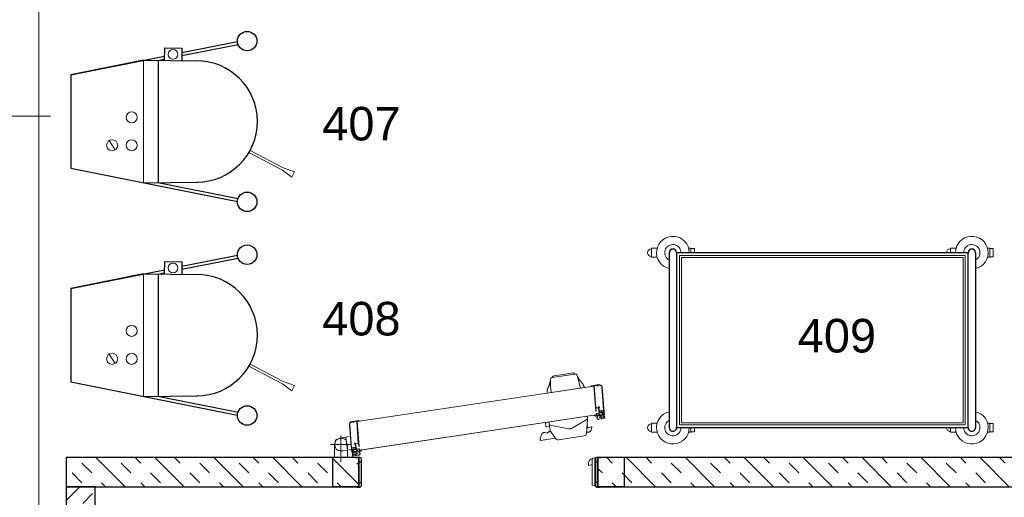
# Model space of a CAD drawing. Header units: millimetres. Extents: x 251300 to 553564, y 2563 to 144710.
# Tile 39 of 57: x 262389 to 265765, y 56122 to 57760. Entities that reach past the tile are written whole.
import ezdxf
from ezdxf.enums import TextEntityAlignment as Align

# ---------------------------------------------------------------- set-up
doc = ezdxf.new("R2010")
doc.units = ezdxf.units.MM
doc.set_wipeout_variables(frame=1)
doc.linetypes.add('DASHDOT', pattern=[1, 0.5, -0.25, 0, -0.25])
doc.layers.add('0 @ 50', color=7, linetype='Continuous')
doc.layers.add('3D FJ RVS', color=22, linetype='Continuous')
for name, color, linetype, lineweight in [('AFZUIGING', 98, 'DASHDOT', 25), ('APPARAAT1', 2, 'Continuous', 25), ('APPARAAT2', 1, 'Continuous', 20), ('APPARAAT5', 7, 'Continuous', 5), ('POSITIENUMMER', 141, 'Continuous', 20), ('X-L22_C_binnenwand', 7, 'Continuous', 13), ('X-L32_C_binnenwandopeningen', 3, 'Continuous', 5)]:
    doc.layers.add(name, color=color, linetype=linetype, lineweight=lineweight)
doc.styles.add('PS', font='arial.ttf')
doc.styles.get("Standard").update_dxf_attribs({"font": 'arial.ttf'})
doc.dimstyles.get("Standard").update_dxf_attribs({"dimtxt": 0.18, "dimasz": 0.18, "dimexe": 0.18, "dimexo": 0.0625, "dimgap": 0.09, "dimtad": 0, "dimtih": 1, "dimtoh": 1, "dimdec": 4, "dimzin": 0, "dimdsep": 46, "dimtxsty": 'Standard', "dimcen": 0.09, "dimadec": 0, "dimazin": 0, "dimtfac": 1, "dimtdec": 4, "dimtofl": 0, "dimtmove": 0, "dimatfit": 3, "dimfxl": 1, "dimtolj": 1, "dimtzin": 0, "dimarcsym": 0})
pattern_1 = [(45, (744.09, 0), (-101.028, 101.028), []), (45, (710.41, 33.68), (-101.028, 101.028), [47.625, -47.625]), (45, (676.73, 67.35), (-101.028, 101.028), [47.625, -47.625])]

# ---------------------------------------------------------------- blocks, each defined once
blk = doc.blocks.new('POSITIENUMMER')
at = {"layer": 'POSITIENUMMER', "style": 'PS', "flags": 1}
for tag, p in [('MERK-TYPE', (-1.224, -6.807)), ('AFMETINGEN', (-1.224, -10.863)), ('OMSCHRIJVING', (-1.224, -14.793)), ('OPMERKINGEN', (-1.224, -18.976))]:
    blk.add_attdef(tag, p, '', height=2.8, dxfattribs=at)
blk.add_wipeout([(-5.032, 0.001), (-5.029, 0.106), (-5.02, 0.202), (-4.998, 0.342), (-4.966, 0.478), (-4.926, 0.603), (-4.862, 0.761), (-4.781, 0.92), (-4.688, 1.072), (-4.6, 1.196), (-4.539, 1.273), (-4.479, 1.345), (-4.425, 1.405), (-4.348, 1.485), (-4.258, 1.573), (-4.181, 1.642), (-4.07, 1.735), (-3.911, 1.856), (-3.775, 1.951), (-3.623, 2.048), (-3.493, 2.124), (-3.307, 2.224), (-3.177, 2.288), (-3.016, 2.361), (-2.86, 2.427), (-2.718, 2.483), (-2.533, 2.549), (-2.359, 2.606), (-2.167, 2.663), (-2.003, 2.706), (-1.728, 2.771), (-1.525, 2.811), (-1.37, 2.839), (-1.127, 2.875), (-0.935, 2.899), (-0.726, 2.919), (-0.515, 2.935), (-0.278, 2.946), (-0.094, 2.95), (0.17, 2.948), (0.348, 2.943), (0.58, 2.93), (0.784, 2.914), (0.995, 2.892), (1.147, 2.872), (1.319, 2.847), (1.469, 2.822), (1.678, 2.781), (1.88, 2.737), (2.014, 2.704), (2.158, 2.665), (2.373, 2.602), (2.543, 2.546), (2.655, 2.506), (2.783, 2.458), (2.908, 2.408), (3.055, 2.345), (3.209, 2.273), (3.324, 2.215), (3.461, 2.142), (3.609, 2.056), (3.735, 1.978), (3.848, 1.901), (4.004, 1.787), (4.114, 1.699), (4.209, 1.618), (4.334, 1.499), (4.434, 1.395), (4.53, 1.285), (4.622, 1.167), (4.694, 1.064), (4.769, 0.942), (4.828, 0.833), (4.891, 0.695), (4.929, 0.596), (4.967, 0.475), (4.991, 0.378), (5.018, 0.229), (5.028, 0.129), (5.031, 0.073), (5.032, 0.041), (5.031, -0.071), (5.024, -0.178), (5.024, -0.171), (5.007, -0.3), (4.965, -0.483), (4.92, -0.622), (4.875, -0.732), (4.794, -0.898), (4.743, -0.987), (4.686, -1.076), (4.619, -1.171), (4.524, -1.293), (4.443, -1.385), (4.375, -1.458), (4.277, -1.555), (4.196, -1.629), (4.046, -1.754), (3.947, -1.83), (3.834, -1.911), (3.652, -2.03), (3.518, -2.11), (3.367, -2.192), (3.229, -2.263), (3.117, -2.316), (2.93, -2.399), (2.808, -2.448), (2.671, -2.5), (2.505, -2.559), (2.263, -2.635), (2.12, -2.676), (1.901, -2.732), (1.705, -2.776), (1.55, -2.807), (1.407, -2.832), (1.278, -2.853), (1.108, -2.878), (0.845, -2.908), (0.675, -2.923), (0.464, -2.938), (0.289, -2.945), (0.095, -2.95), (-0.118, -2.949), (-0.33, -2.944), (-0.563, -2.932), (-0.834, -2.909), (-1.089, -2.88), (-1.302, -2.85), (-1.581, -2.801), (-1.83, -2.748), (-2.053, -2.694), (-2.13, -2.673), (-2.148, -2.668), (-2.406, -2.591), (-2.613, -2.521), (-2.793, -2.454), (-2.945, -2.392), (-3.084, -2.331), (-3.252, -2.251), (-3.371, -2.19), (-3.499, -2.12), (-3.641, -2.037), (-3.76, -1.961), (-3.889, -1.872), (-3.969, -1.814), (-4.082, -1.725), (-4.146, -1.672), (-4.323, -1.51), (-4.477, -1.347), (-4.552, -1.257), (-4.638, -1.145), (-4.732, -1.004), (-4.794, -0.897), (-4.858, -0.77), (-4.909, -0.648), (-4.944, -0.55), (-4.975, -0.444), (-5.01, -0.277), (-5.021, -0.193), (-5.031, -0.068)]).dxf.layer = 'POSITIENUMMER'
at = {"layer": 'POSITIENUMMER'}
blk.add_attdef('POS', text='', height=2.304, dxfattribs=at).set_placement((0, 0), align=Align.MIDDLE)
blk = doc.blocks.new('DVDVB_32_-S-_Raam')
at = {"linetype": 'Continuous', "lineweight": 13}
blk.add_wipeout([(0, 0.5), (1, 0.5), (1, -0.5), (0, -0.5)], dxfattribs=at)
at = {"color": 1, "linetype": 'ByBlock', "lineweight": -2}
for p, q in [((0, -0.5), (0, 0.5)), ((1, -0.5), (1, 0.5)), ((0, 0), (1, 0))]:
    blk.add_line(p, q, dxfattribs=at)
blk = doc.blocks.new('*D25')
at = {"layer": 'APPARAAT5', "color": 0, "lineweight": -2, "ltscale": 3, "transparency": 16777216}
for p, q in [((-90, 5.9), (-90, 2.92)), ((-10, 5.9), (-10, 2.92)), ((-89.99, 2.93), (-50.03, 2.93)), ((-10.01, 2.93), (-49.97, 2.93))]:
    blk.add_line(p, q, dxfattribs=at)
at = {"layer": 'APPARAAT5', "color": 0, "ltscale": 3, "transparency": 16777216}
for points in [[(-89.99, 2.93), (-89.99, 2.93), (-90, 2.93)], [(-10.01, 2.93), (-10.01, 2.93), (-10, 2.93)]]:
    blk.add_solid(points, dxfattribs=at)
at = {"layer": 'Defpoints', "color": 0, "ltscale": 3, "transparency": 16777216}
for p in [(-90, 5.9), (-10, 5.9), (-10, 2.93)]:
    blk.add_point(p, dxfattribs=at)
at = {"layer": 'APPARAAT5', "color": 0, "ltscale": 3, "transparency": 16777216, "insert": (-50, 2.93), "char_height": 0.009, "attachment_point": 5}
blk.add_mtext('\\A1;80.0000', dxfattribs=at)
blk = doc.blocks.new('*U63')
at = {"layer": 'APPARAAT5'}
h = blk.add_hatch(dxfattribs=at)
h.set_pattern_fill('INSUL', color=256, scale=15, angle=45)
h.set_pattern_definition(pattern_1)
h.paths.add_polyline_path([(2400, 0), (0, 0), (0, 100), (2400, 100)])
at = {"layer": 'APPARAAT1'}
blk.add_lwpolyline([(2400, 0), (0, 0), (0, 100), (2400, 100)], close=True, dxfattribs=at)
blk = doc.blocks.new('*U64')
at = {"layer": 'APPARAAT5'}
h = blk.add_hatch(dxfattribs=at)
h.set_pattern_fill('INSUL', color=256, scale=15, angle=45)
h.set_pattern_definition(pattern_1)
h.paths.add_polyline_path([(1003.4, 0), (0, 0), (0, 100), (1003.4, 100)])
at = {"layer": 'APPARAAT1'}
blk.add_lwpolyline([(1003.4, 0), (0, 0), (0, 100), (1003.4, 100)], close=True, dxfattribs=at)
blk = doc.blocks.new('*U207')
at = {"layer": 'APPARAAT5'}
h = blk.add_hatch(dxfattribs=at)
h.set_pattern_fill('INSUL', color=256, scale=15, angle=45)
h.set_pattern_definition(pattern_1)
h.paths.add_polyline_path([(2896.8, 0), (0, 0), (0, 100), (2896.8, 100)])
at = {"layer": 'APPARAAT1'}
blk.add_lwpolyline([(2896.8, 0), (0, 0), (0, 100), (2896.8, 100)], close=True, dxfattribs=at)
blk = doc.blocks.new('SW10x6-3')
at = {"layer": 'APPARAAT1'}
for p, q in [((0, 1037.5), (600, 1037.5)), ((0, 12.5), (600, 12.5)), ((0, -12.5), (600, -12.5))]:
    blk.add_line(p, q, dxfattribs=at)
blk.add_lwpolyline([(0, 12.5), (600, 12.5), (600, 1012.5), (0, 1012.5)], close=True, dxfattribs=at)
for centre, start, end in [((0, 1025), 90, 270), ((600, 1025), 270, 90), ((0, 0), 90, 270), ((600, 0), 270, 90), ((600, 0), 270, 90)]:
    blk.add_arc(centre, 12.5, start, end, dxfattribs=at)
at = {"layer": 'APPARAAT2'}
for p, q in [((13.9, 1098.6), (-13.9, 1098.6)), ((586.1, 1098.6), (613.9, 1098.6)), ((0, 73.6), (-13.9, 73.6)), ((600, 73.6), (613.9, 73.6))]:
    blk.add_line(p, q, dxfattribs=at)
for points in [[(-15, 1079), (-15, 1086.8), (15, 1086.8), (15, 1079)], [(-13.9, 1086.8), (-13.9, 1098.6)], [(13.9, 1086.8), (13.9, 1098.6)], [(615, 1079), (615, 1086.8), (585, 1086.8), (585, 1079)], [(586.1, 1086.8), (586.1, 1098.6)], [(613.9, 1086.8), (613.9, 1098.6)], [(0, 951.5), (-15, 951.5), (-15, 971)], [(600, 951.5), (615, 951.5), (615, 971)], [(-13.9, 61.8), (-13.9, 73.6)], [(613.9, 61.8), (613.9, 73.6)], [(-15, 54), (-15, 61.8), (0, 61.8)], [(615, 54), (615, 61.8), (600, 61.8)], [(15, -54), (15, -73.5), (-15, -73.5), (-15, -54)], [(585, -54), (585, -73.5), (615, -73.5), (615, -54)]]:
    blk.add_lwpolyline(points, dxfattribs=at)
for centre, radius, start, end in [((0, 1025), 56, 12.8979, 270), ((600, 1025), 56, 270, 167.1021), ((0, 1025), 28, 26.5148, 270), ((600, 1025), 28, 270, 153.4852), ((0, 951.5), 13.4, 180, 270), ((600, 951.5), 13.4, 270, 0), ((0, 0), 56, 90, 347.1021), ((600, 0), 56, 192.8979, 90), ((0, 0), 28, 90, 333.4852), ((0, 0), 12.5, 90, 270), ((600, 0), 28, 206.5148, 90), ((0, -73.5), 13.4, 180, 0), ((600, -73.5), 13.4, 180, 0)]:
    blk.add_arc(centre, radius, start, end, dxfattribs=at)
at = {"layer": 'APPARAAT5'}
for points in [[(10, 22.5), (590, 22.5), (590, 1002.5), (10, 1002.5)], [(17, 29.5), (583, 29.5), (583, 995.5), (17, 995.5)]]:
    blk.add_lwpolyline(points, close=True, dxfattribs=at)
blk = doc.blocks.new('menger')
at = {"layer": 'APPARAAT1'}
for p, q in [((0, 0), (-114, -571.5)), ((320, 0), (0, 0)), ((370, -250), (320, 0)), ((320, 0), (384, -320.9)), ((-50, -250), (-48, -434.3)), ((370, -250), (368, -434.3)), ((-49.5, -298.4), (-104.2, -573.5)), ((370, -300), (-50, -300)), ((369.5, -298.4), (373.9, -320.8)), ((412.3, -321), (369.2, -320.8)), ((412.3, -321), (411.7, -381)), ((411.7, -381), (368.7, -380.8)), ((385.9, -380.9), (424.2, -573.5)), ((396, -380.9), (434, -571.5))]:
    blk.add_line(p, q, dxfattribs=at)
for centre in [(-115.6, -604.8), (435.6, -604.8)]:
    blk.add_circle(centre, 33.4, dxfattribs=at)
blk.add_arc((160, -432), 208, 180, 0, dxfattribs=at)
at = {"layer": 'APPARAAT2'}
for p, q in [((94.3, -131.3), (62.5, -152.1)), ((370, -250), (-50, -250)), ((53.7, -610.8), (-7.2, -726.3)), ((60.7, -614.8), (0.7, -728.4)), ((-7.2, -726.3), (-31, -757.5)), ((0.7, -728.4), (-12.6, -767.3)), ((-31, -757.5), (-12.6, -767.3))]:
    blk.add_line(p, q, dxfattribs=at)
for centre, radius in [((78.6, -141.9), 19), ((78.6, -208.9), 19), ((174.5, -208.9), 19), ((390.2, -350.5), 16.9)]:
    blk.add_circle(centre, radius, dxfattribs=at)
blk = doc.blocks.new('*U24')
at = {"layer": 'APPARAAT1'}
for p, q in [((-100, 10), (-90.95, 10)), ((-100, 10), (-100, 0)), ((-9.05, 10), (0, 10)), ((0, 10), (0, 0)), ((-100, 0), (-90.95, 0)), ((-9.05, 0), (0, 0))]:
    blk.add_line(p, q, dxfattribs=at)
at = {"layer": 'APPARAAT5', "ltscale": 3}
for p, q in [((-79.22077, 38.0429), (-83.24206, 38.65232)), ((-79.14585, 38.53725), (-82.4086, 39.03172)), ((-79.22077, 38.0429), (-75.19948, 37.43347)), ((-79.14585, 38.53725), (-75.88311, 38.04278)), ((-92.45115, 34.18173), (-93.15832, 25.57947)), ((-92.90213, 26.26887), (-92.30284, 34.15926)), ((-91.33507, 34.8723), (-90.93959, 34.81236)), ((-91.3126, 35.0206), (-88.89577, 34.65433)), ((-90.93959, 34.81236), (-90.97705, 34.56518)), ((-90.97705, 34.56518), (-90.82874, 34.54271)), ((-90.82874, 34.54271), (-90.79128, 34.78989)), ((-90.79128, 34.78989), (-89.7037, 34.62506)), ((-90.27006, 25.95089), (-89.5554, 34.60259)), ((-90.25355, 27.06095), (-89.7037, 34.62506)), ((-89.57113, 34.49878), (-8.47193, 22.38091)), ((-8.46368, 22.43529), (-89.56289, 34.55316)), ((-89.5554, 34.60259), (-88.80398, 34.48871)), ((-88.80398, 34.48871), (-88.81147, 34.43927)), ((-88.81147, 34.43927), (-88.57424, 34.40332)), ((-86.34649, 34.06571), (-73.59345, 32.13298)), ((-91.45198, 27.49543), (-91.5194, 27.05051)), ((-91.5194, 27.05051), (-91.3711, 27.02803)), ((-91.3711, 27.02803), (-91.51794, 26.05909)), ((-91.47752, 25.32475), (-91.20781, 27.10443)), ((-91.45198, 27.49543), (-91.30367, 27.47295)), ((-91.34113, 27.22577), (-91.30367, 27.47295)), ((-91.34113, 27.22577), (-90.25355, 27.06095)), ((-91.20781, 27.10443), (-90.26853, 26.96208)), ((-93.41372, 23.4938), (-93.34629, 23.93872)), ((-93.35679, 23.53574), (-93.30435, 23.88179)), ((-93.34629, 23.93872), (-92.6596, 23.83465)), ((-92.93857, 24.59175), (-93.30533, 24.16099)), ((-93.30435, 23.88179), (-92.15745, 23.70797)), ((-93.2683, 24.78701), (-93.14843, 25.57798)), ((-93.2683, 24.78701), (-93.10022, 24.76154)), ((-93.25835, 24.05182), (-92.74077, 23.97338)), ((-92.85974, 24.58958), (-93.22741, 24.15597)), ((-92.70474, 24.01849), (-93.20053, 24.09362)), ((-93.18448, 24.67276), (-92.9587, 24.63854)), ((-93.16949, 24.77163), (-90.15393, 24.31462)), ((-93.15832, 25.57947), (-92.58487, 25.49257)), ((-93.14843, 25.57798), (-92.51071, 25.48134)), ((-93.09751, 24.91284), (-93.0151, 25.45663)), ((-93.09751, 24.91284), (-92.94921, 24.89037)), ((-93.02101, 24.93323), (-92.78431, 25.17701)), ((-93.0151, 25.45663), (-91.43317, 25.21689)), ((-93.00966, 24.89952), (-92.94922, 24.89036)), ((-92.98754, 25.70531), (-92.92011, 26.15022)), ((-92.98754, 25.70531), (-92.5624, 25.64087)), ((-92.97175, 24.74166), (-92.94922, 24.89036)), ((-92.9522, 24.87059), (-92.94921, 24.89037)), ((-92.92011, 26.15022), (-91.53592, 25.94045)), ((-92.90213, 26.26887), (-91.51794, 26.05909)), ((-92.87288, 24.72668), (-92.82892, 25.01672)), ((-92.8018, 25.07139), (-92.72378, 25.15175)), ((-92.80145, 24.61471), (-92.18894, 24.52188)), ((-92.77496, 25.6731), (-92.75698, 25.79174)), ((-92.77496, 25.6731), (-92.48823, 25.62964)), ((-92.75698, 25.79174), (-91.76827, 25.6419)), ((-92.6596, 23.83465), (-92.7017, 23.94217)), ((-92.64089, 25.04701), (-92.6916, 25.14687)), ((-92.67514, 24.69671), (-92.63118, 24.98675)), ((-92.60252, 23.826), (-92.66567, 23.98728)), ((-92.47246, 24.85009), (-92.6263, 25.15307)), ((-92.60252, 23.826), (-92.30591, 23.78105)), ((-92.57627, 24.68172), (-92.55373, 24.83043)), ((-92.55672, 24.81066), (-92.55372, 24.83043)), ((-92.55373, 24.83043), (-92.49329, 24.82127)), ((-92.55372, 24.83043), (-91.51558, 24.6731)), ((-92.51071, 25.48134), (-92.48823, 25.62964)), ((-92.50517, 25.55129), (-92.50368, 25.56118)), ((-92.44767, 24.66265), (-90.22391, 24.32564)), ((-92.30591, 23.78105), (-92.19781, 23.91638)), ((-92.24882, 23.77239), (-92.17676, 23.86261)), ((-92.24882, 23.77239), (-92.10052, 23.74992)), ((-92.20989, 23.36193), (-92.15745, 23.70797)), ((-92.16045, 23.35448), (-92.10052, 23.74992)), ((-92.15729, 24.50356), (-91.57423, 23.91725)), ((-92.15125, 23.93461), (-91.61154, 23.85281)), ((-92.1302, 23.88084), (-91.5687, 23.79575)), ((-92.12511, 25.4229), (-92.10263, 25.5712)), ((-92.12511, 25.4229), (-90.50857, 25.17791)), ((-92.10819, 25.50124), (-92.10969, 25.49135)), ((-92.10263, 25.5712), (-91.78625, 25.52326)), ((-92.08106, 24.48801), (-91.50342, 23.90852)), ((-92.07173, 24.50412), (-91.04555, 24.3486)), ((-92.05097, 25.41165), (-91.47752, 25.32475)), ((-92.02849, 25.55996), (-91.60335, 25.49553)), ((-91.78625, 25.52326), (-91.76827, 25.6419)), ((-91.53592, 25.94045), (-91.60335, 25.49553)), ((-91.51558, 24.6731), (-91.43317, 25.21689)), ((-91.36727, 24.65062), (-91.28486, 25.19442)), ((-91.36727, 24.65062), (-91.16953, 24.62066)), ((-91.36727, 24.65062), (-90.5763, 24.53075)), ((-91.28486, 25.19442), (-90.49389, 25.07454)), ((-90.92446, 24.33025), (-90.16891, 24.21575)), ((-90.66799, 24.39294), (-90.22391, 24.32564)), ((-90.5763, 24.53075), (-90.49389, 25.07454)), ((-90.47743, 24.51577), (-90.39952, 25.0299)), ((-90.47743, 24.51577), (-90.00289, 24.44385)), ((-90.45496, 24.66408), (-9.37556, 12.54921)), ((-10.4542, 12.71268), (-90.45496, 24.66408)), ((-9.36783, 12.60022), (-90.44723, 24.71508)), ((-90.26853, 26.96208), (-90.41837, 25.97337)), ((-90.41837, 25.97337), (-90.27006, 25.95089)), ((-89.83211, 24.56968), (-90.00289, 24.44385)), ((-89.83211, 24.56968), (-89.79603, 24.56422)), ((-87.33077, 24.1906), (-87.45441, 23.37478)), ((-87.33077, 24.1906), (-72.99447, 22.01793)), ((-93.41372, 23.4938), (-92.16795, 23.305)), ((-93.35679, 23.53574), (-92.20989, 23.36193)), ((-92.16795, 23.305), (-91.34451, 23.14297)), ((-92.16045, 23.35448), (-91.33486, 23.19203)), ((-88.95063, 20.43544), (-88.68257, 19.36964)), ((-87.8581, 20.22998), (-88.82173, 20.5546)), ((-87.31739, 21.20856), (-87.60472, 20.35566)), ((-87.48061, 23.20189), (-87.47063, 23.19621)), ((-87.46634, 23.02761), (-87.08397, 18.35775)), ((-87.18219, 23.03199), (-81.91886, 20.03529)), ((-74.67257, 21.13906), (-80.87589, 19.86929)), ((-74.18092, 22.19774), (-74.59597, 19.45902)), ((-74.40568, 20.71467), (-73.41697, 20.56483)), ((-72.99447, 22.01793), (-73.18926, 20.73261)), ((-8.4562, 22.48472), (-9.20762, 22.5986)), ((-9.17087, 13.83303), (-8.4562, 22.48472)), ((-6.65404, 22.36332), (-9.07087, 22.72959)), ((-8.85774, 14.89813), (-8.30789, 22.46225)), ((-7.22031, 22.29742), (-8.30789, 22.46225)), ((-7.25777, 22.05024), (-7.22031, 22.29742)), ((-7.10946, 22.02777), (-7.25777, 22.05024)), ((-7.072, 22.27495), (-7.10946, 22.02777)), ((-6.67652, 22.21501), (-7.072, 22.27495)), ((-6.56277, 13.35686), (-5.96348, 21.24724)), ((-5.81517, 21.22477), (-6.52235, 12.62251)), ((-6.50049, 12.76676), (-5.79631, 21.36947)), ((-88.22719, 18.87701), (-88.11552, 18.83939)), ((-86.23714, 17.45064), (-77.45462, 16.11965)), ((-76.4809, 16.5416), (-74.7608, 19.0421)), ((-74.69438, 19.13866), (-73.71203, 18.4629)), ((-71.80239, 18.06431), (-71.2318, 16.67794)), ((-5.82621, 17.21596), (-3.94766, 16.93126)), ((-5.21152, 12.57142), (-4.53724, 17.02061)), ((-2.8964, 8.56934), (-2.89639, 17.56934)), ((-76.39464, 16.667), (-71.49063, 15.92379)), ((-71.20621, 16.46576), (-71.26292, 16.09157)), ((-9.02256, 13.81055), (-9.17087, 13.83303)), ((-8.87272, 14.79926), (-9.02256, 13.81055)), ((-7.93345, 14.65691), (-8.87272, 14.79926)), ((-7.77016, 14.73331), (-8.85774, 14.89813)), ((-8.20316, 12.87724), (-7.93345, 14.65691)), ((-7.80012, 14.53557), (-7.94697, 13.56663)), ((-6.56277, 13.35686), (-7.94697, 13.56663)), ((-7.65182, 14.51309), (-7.80012, 14.53557)), ((-7.77016, 14.73331), (-7.7327, 14.98049)), ((-7.58439, 14.95801), (-7.7327, 14.98049)), ((-7.58439, 14.95801), (-7.65182, 14.51309)), ((0.65361, 14.49999), (-6.44639, 14.49999)), ((-91.52766, 10.20009), (-90.6, 10.20009)), ((-9.99841, 12.6436), (-10.03448, 12.64907)), ((-9.99841, 12.6436), (-9.87257, 12.47282)), ((-9.39803, 12.40091), (-9.87257, 12.47282)), ((-9.02605, 12.09126), (-9.7816, 12.20577)), ((-6.75105, 11.84763), (-9.76661, 12.30464)), ((-7.47275, 11.95741), (-9.69651, 12.29443)), ((-9.25243, 12.22713), (-9.69651, 12.29443)), ((-8.47233, 10.2), (-9.4, 10.2)), ((-9.39803, 12.40091), (-9.32012, 12.91503)), ((-9.29916, 12.38592), (-9.21675, 12.92971)), ((-8.50819, 12.26605), (-9.29916, 12.38592)), ((-8.42578, 12.80984), (-9.21675, 12.92971)), ((-7.55556, 12.7791), (-9.17211, 13.02409)), ((-8.14218, 10.74361), (-8.97664, 10.83284)), ((-8.13468, 10.79309), (-8.97132, 10.88255)), ((-7.87878, 11.91739), (-8.90495, 12.07291)), ((-8.50819, 12.26605), (-8.70594, 12.29602)), ((-7.87464, 11.89924), (-8.59804, 11.51693)), ((-8.00761, 11.30478), (-8.56911, 11.38988)), ((-7.79722, 11.89151), (-8.52782, 11.50429)), ((-7.97157, 11.34989), (-8.51128, 11.43169)), ((-8.50819, 12.26605), (-8.42578, 12.80984)), ((-8.35989, 12.24357), (-8.27748, 12.78736)), ((-7.32174, 12.08624), (-8.35989, 12.24357)), ((-6.69554, 12.54762), (-8.27748, 12.78736)), ((-7.62971, 12.79033), (-8.20316, 12.87724)), ((-6.8964, 10.55481), (-8.14218, 10.74361)), ((-8.13468, 10.79309), (-8.07475, 11.18853)), ((-8.08525, 10.78555), (-8.0328, 11.1316)), ((-6.93834, 10.61174), (-8.08525, 10.78555)), ((-7.92644, 11.16605), (-8.07475, 11.18853)), ((-6.8859, 10.95779), (-8.0328, 11.1316)), ((-7.96495, 13.44799), (-8.03238, 13.00307)), ((-7.60723, 12.93864), (-8.03238, 13.00307)), ((-7.92644, 11.16605), (-7.96854, 11.27358)), ((-6.58075, 13.23821), (-7.96495, 13.44799)), ((-7.86936, 11.1574), (-7.93251, 11.31869)), ((-7.57275, 11.11245), (-7.86936, 11.1574)), ((-7.84948, 12.97536), (-7.83149, 13.094)), ((-7.53309, 12.92741), (-7.84948, 12.97536)), ((-6.84278, 12.94416), (-7.83149, 13.094)), ((-7.14906, 11.80681), (-7.76156, 11.89963)), ((-7.57275, 11.11245), (-7.46464, 11.24778)), ((-7.55556, 12.7791), (-7.53309, 12.92741)), ((-7.54851, 12.85894), (-7.55001, 12.84905)), ((-7.51566, 11.1038), (-7.4436, 11.19402)), ((-6.82897, 10.99973), (-7.51566, 11.1038)), ((-7.41809, 11.26601), (-6.92229, 11.19087)), ((-6.87945, 11.13381), (-7.39704, 11.21225)), ((-7.39353, 12.1291), (-7.15683, 12.37289)), ((-7.32174, 12.08623), (-7.38218, 12.09539)), ((-7.34427, 11.93753), (-7.32174, 12.08623)), ((-7.32474, 12.06647), (-7.32174, 12.08624)), ((-7.2454, 11.92255), (-7.20144, 12.21259)), ((-7.17432, 12.26727), (-7.0963, 12.34762)), ((-7.16997, 12.72066), (-7.14749, 12.86897)), ((-6.53225, 12.62402), (-7.16997, 12.72066)), ((-7.15452, 12.78911), (-7.15303, 12.799)), ((-6.86076, 12.82552), (-7.14749, 12.86897)), ((-7.10083, 11.76553), (-6.87815, 11.24245)), ((-6.52235, 12.62251), (-7.0958, 12.70942)), ((-6.64818, 12.79329), (-7.07333, 12.85772)), ((-7.01341, 12.24288), (-7.06412, 12.34274)), ((-7.04766, 11.89258), (-7.0037, 12.18262)), ((-7.0249, 11.74425), (-6.80223, 11.22416)), ((-6.84498, 12.04597), (-6.99882, 12.34894)), ((-6.76603, 11.74876), (-6.9918, 11.78297)), ((-6.94879, 11.8776), (-6.92625, 12.0263)), ((-6.93834, 10.61174), (-6.8859, 10.95779)), ((-6.92925, 12.00653), (-6.92626, 12.02631)), ((-6.77795, 12.00383), (-6.92626, 12.02631)), ((-6.86581, 12.01714), (-6.92625, 12.0263)), ((-6.8964, 10.55481), (-6.82897, 10.99973)), ((-6.86076, 12.82552), (-6.84278, 12.94416)), ((-6.65212, 11.83305), (-6.8202, 11.85852)), ((-6.77795, 12.00383), (-6.69554, 12.54762)), ((-6.65212, 11.83305), (-6.53225, 12.62402)), ((-6.64818, 12.79329), (-6.58075, 13.23821)), ((-6.50049, 12.76676), (-4.30319, 12.43376)), ((-5.1464, 12.24629), (-5.14639, 13.1)), ((-5.1464, 10), (-5.1464, 12.24629)), ((-0.6464, 9.99999), (-0.64639, 13.42238)), ((-92, 9.97009), (-92, 9.93009)), ((-92, 9.93009), (-91.8, 9.93009)), ((-91.8, 9.97009), (-91.8, 9.93009)), ((-90.99999, 9.94509), (-91.8, 9.94509)), ((-91.67, 10.10009), (-90.95, 10.10009)), ((-90.99999, 10.00009), (-90.99999, 0.00009)), ((-90.95, -0.09991), (-90.95, 10.10009)), ((-90.8, 10.00009), (-90.8, 8.53009)), ((-90.8, 10.00009), (-90.6, 10.00009)), ((-90.8, 8.53009), (-90.2, 8.53009)), ((-90.8, 8.43009), (-90.2, 8.43009)), ((-90.8, 1.57009), (-90.8, 8.43009)), ((-90.2, 8.53009), (-90.2, 9.60008)), ((-90.2, 1.57009), (-90.2, 8.43009)), ((-90.00003, 9.88548), (-89.15152, 9.67336)), ((-90.00003, 9.88548), (-90, 0.40008)), ((-90, 0.40008), (-90, 9.60008)), ((-89.00003, 9.47933), (-89.00003, 0.79164)), ((-89.00003, 7.63548), (-87.86584, 7.25742)), ((-87.80003, 7.30485), (-87.80003, 8.08858)), ((-10, 0.4), (-10, 9.6)), ((-9.8, 8.6), (-9.8, 9.6)), ((-9.2, 8.6), (-9.8, 8.6)), ((-9.2, 8.5), (-9.8, 8.5)), ((-9.8, 1.5), (-9.8, 8.5)), ((-9.2, 10), (-9.4, 10)), ((-9.2, 10), (-9.2, 8.6)), ((-9.2, 1.5), (-9.2, 8.5)), ((-9.05, -0.1), (-9.05, 10.1)), ((-8.33, 10.1), (-9.05, 10.1)), ((-9.00001, 10), (-9.00001, 0)), ((-9.00001, 9.945), (-8.2, 9.945)), ((-8.2, 9.97), (-8.2, 9.93)), ((-8, 9.93), (-8.2, 9.93)), ((-8, 9.97), (-8, 9.93)), ((-92, 0.07009), (-91.8, 0.07009)), ((-92, 0.03009), (-92, 0.07009)), ((-91.8, 0.03009), (-91.8, 0.07009)), ((-91.8, 0.05009), (-90.99999, 0.05009)), ((-90.8, 1.57009), (-90.2, 1.57009)), ((-90.8, 1.47009), (-90.2, 1.47009)), ((-90.8, 0.00009), (-90.8, 1.47009)), ((-90.6, 0.00009), (-90.8, 0.00009)), ((-90.2, 0.40008), (-90.2, 1.47009)), ((-90.00003, 0.38548), (-89.15152, 0.59761)), ((-9.2, 1.5), (-9.8, 1.5)), ((-9.2, 1.4), (-9.8, 1.4)), ((-9.8, 0.4), (-9.8, 1.4)), ((-9.2, 0), (-9.2, 1.4)), ((-8.2, 0.07), (-9.00001, 0.07)), ((-8, 0.07), (-8.2, 0.07)), ((-8.2, 0.03), (-8.2, 0.07)), ((-8, 0.03), (-8, 0.07)), ((-91.67, -0.09991), (-90.95, -0.09991)), ((-91.52767, -0.19991), (-90.6, -0.19991)), ((-9.4, 0), (-9.2, 0)), ((-8.47234, -0.2), (-9.4, -0.2)), ((-8.33, -0.1), (-9.05, -0.1))]:
    blk.add_line(p, q, dxfattribs=at)
for centre, radius, start, end in [((-83.31698, 38.15797), 0.5, 81.382368, 158.99505), ((-82.48352, 38.53737), 0.5, 81.382367, 171.382367), ((-79.56785, 39.6703), 3.37538, 193.568531, 198.854097), ((-75.95803, 37.54842), 0.5, 351.382367, 81.382367), ((-78.40709, 39.49439), 3.37538, 323.910637, 329.1962), ((-75.2744, 36.93911), 0.5, 3.769684, 81.382366), ((-91.46244, 34.03189), 1, 81.382371, 171.382371), ((-91.46244, 34.03189), 0.85, 81.382371, 171.382371), ((-88.99276, 34.19866), 0.46588, 26.059443, 77.984106), ((-93.24786, 24.12103), 0.07, 145.185085, 261.382371), ((-93.19454, 24.13317), 0.04, 145.260247, 261.382371), ((-93.17699, 24.72219), 0.05, 81.382371, 261.382371), ((-93.08074, 24.89007), 0.13, 261.382371, 351.382371), ((-93.00666, 24.9193), 0.02, 135.844693, 261.382371), ((-92.9632, 24.60888), 0.03, 325.185085, 81.382371), ((-92.81044, 24.55539), 0.06, 81.382371, 145.260247), ((-92.73005, 25.00173), 0.1, 135.844693, 171.382371), ((-92.71257, 25.10735), 0.1, 81.382371, 135.844693), ((-92.74826, 23.92394), 0.05, 21.382371, 81.382371), ((-92.70943, 25.13782), 0.02, 26.920049, 135.844693), ((-92.71223, 23.96905), 0.05, 21.382371, 81.382371), ((-92.71546, 25.10779), 0.1, 26.920049, 81.382371), ((-92.73005, 25.00173), 0.1, 351.382371, 26.920049), ((-92.57438, 25.56178), 0.07, 261.382371, 351.382371), ((-92.57289, 25.57166), 0.07, 351.382371, 81.382371), ((-92.42819, 24.79118), 0.13, 171.382371, 261.382371), ((-92.49029, 24.84104), 0.02, 261.382371, 26.920049), ((-92.15874, 23.88517), 0.05, 81.382371, 141.382371), ((-92.19643, 24.47245), 0.05, 38.482809, 81.382371), ((-92.13769, 23.83141), 0.05, 81.382371, 141.382371), ((-92.04048, 25.48086), 0.07, 171.382371, 261.382371), ((-92.03898, 25.49075), 0.07, 81.382371, 171.382371), ((-92.07323, 24.49423), 0.01, 81.382371, 218.482809), ((-91.60554, 23.89236), 0.04, 261.382371, 38.482809), ((-91.55821, 23.86496), 0.07, 261.382371, 38.482809), ((-91.05304, 24.29917), 0.05, 23.040515, 81.382371), ((-90.92746, 24.31048), 0.02, 81.382366, 203.011827), ((-90.52805, 25.04938), 0.13, 351.382371, 81.382371), ((-90.16397, 24.72112), 0.4, 261.382371, 336.904859), ((-90.16142, 24.26518), 0.05, 261.382371, 81.382371), ((-88.85365, 20.45984), 0.1, 71.382367, 194.117593), ((-87.79425, 20.41951), 0.2, 251.382367, 341.382367), ((-85.97134, 23.15002), 1.5, 171.382367, 184.680937), ((-86.9348, 23.4665), 0.5, 171.382367, 240.344856), ((-74.77284, 21.6289), 0.5, 281.56817, 351.382367), ((-73.387, 20.76257), 0.2, 261.382367, 351.382367), ((-6.80388, 21.37461), 0.85, 351.382367, 81.382367), ((-6.80388, 21.37461), 1, 351.382367, 81.382367), ((-88.00371, 19.54038), 0.7, 194.117593, 251.382367), ((-86.0873, 18.43935), 1, 184.680937, 261.382367), ((-81.17669, 21.33882), 1.5, 240.344856, 281.56817), ((-75.58468, 19.60886), 1, 325.475859, 351.382367), ((-73.42865, 18.87485), 0.5, 235.475859, 304.551027), ((-72.63466, 17.72178), 0.9, 22.370536, 124.551027), ((-4.95847, 9.18569), 7.81125, 63.036785, 82.564814), ((-77.30478, 17.10836), 1, 261.382367, 325.475859), ((-71.46067, 16.12154), 0.2, 261.382367, 351.382367), ((-71.6017, 16.5257), 0.4, 351.382367, 22.370536), ((2.66319, 13.26118), 7.81125, 161.6543683, 181.1823973), ((-3.80188, 15.40501), 1, 114.3043093, 161.6543683), ((-2.89639, 13.39999), 3.2, 65.6955773, 114.3043093), ((-1.99091, 15.40501), 1, 18.3455303, 65.6955773), ((-1.87013, 15.25654), 1, 15.686726, 63.036785), ((-3.98819, 14.66171), 3.2, 327.077994, 15.686726), ((-8.45598, 13.26119), 7.81125, 1.1823973, 18.3455303), ((-91.52766, 9.60009), 0.6, 89.9999503, 141.9268273), ((-90.6, 9.60009), 0.6, 359.9999503, 89.9999503), ((-9.63657, 12.68991), 0.4, 185.859879, 261.382367), ((-9.4, 9.6), 0.6, 89.9999463, 179.9999463), ((-9.7741, 12.2552), 0.05, 81.382367, 261.382367), ((-9.19158, 12.89556), 0.13, 81.382367, 171.382367), ((-9.02904, 12.07149), 0.02, 319.752911, 81.382372), ((-8.91245, 12.02348), 0.05, 81.382367, 139.724222), ((-8.55862, 11.45909), 0.07, 124.281929, 261.382367), ((-8.50529, 11.47123), 0.04, 124.281929, 261.382367), ((-8.47233, 9.6), 0.6, 38.0730703, 89.9999463), ((-8.0151, 11.25535), 0.05, 21.382367, 81.382367), ((-7.97907, 11.30046), 0.05, 21.382367, 81.382367), ((-7.88027, 11.90751), 0.01, 304.281929, 81.382367), ((-7.76906, 11.8502), 0.05, 81.382367, 124.281929), ((-7.61922, 12.85954), 0.07, 261.382367, 351.382367), ((-7.61772, 12.86943), 0.07, 351.382367, 81.382367), ((-7.45327, 12.08595), 0.13, 261.382367, 351.382367), ((-7.42558, 11.21658), 0.05, 81.382367, 141.382367), ((-7.40453, 11.16281), 0.05, 81.382367, 141.382367), ((-7.37918, 12.11517), 0.02, 135.844689, 261.382367), ((-7.10257, 12.19761), 0.1, 135.844689, 171.382367), ((-7.08509, 12.30322), 0.1, 81.382367, 135.844689), ((-7.08531, 12.77863), 0.07, 171.382367, 261.382367), ((-7.08382, 12.78851), 0.07, 81.382367, 171.382367), ((-7.15805, 11.74748), 0.06, 17.504491, 81.382367), ((-7.08195, 12.33369), 0.02, 26.920045, 135.844689), ((-7.08798, 12.30366), 0.1, 26.920045, 81.382367), ((-6.9963, 11.75331), 0.03, 81.382367, 197.579652), ((-7.10257, 12.19761), 0.1, 351.382367, 26.920045), ((-6.80072, 11.98705), 0.13, 171.382367, 261.382367), ((-6.9163, 11.23042), 0.04, 261.382367, 17.504491), ((-6.86896, 11.20302), 0.07, 261.382367, 17.579652), ((-6.86281, 12.03691), 0.02, 261.382367, 26.920045), ((-6.75854, 11.79819), 0.05, 261.382367, 81.382367), ((-3.29238, 20.17933), 7.81125, 262.564814, 279.727947), ((-2.14148, 13.46602), 1, 279.727947, 327.077994), ((-91.67, 9.97009), 0.13, 89.9999503, 179.9999503), ((-90.6, 9.60009), 0.4, 359.9999503, 89.9999503), ((-89.40412, 8.08858), 1.60478, 359.9999503, 80.9436743), ((-89.20003, 9.47933), 0.2, 359.9999503, 75.9637073), ((-87.85003, 7.30485), 0.05, 251.5650013, 359.9999503), ((-9.4, 9.6), 0.4, 89.9999463, 179.9999463), ((-8.33, 9.97), 0.13, 359.9999463, 89.9999463), ((-91.52767, 0.40009), 0.6, 218.0730733, 269.9999503), ((-91.67, 0.03009), 0.13, 179.9999503, 269.9999503), ((-90.6, 0.40009), 0.4, 269.9999503, 359.9999503), ((-90.6, 0.40009), 0.6, 269.9999503, 359.9999503), ((-89.20003, 0.79164), 0.2, 284.0361933, 359.9999503), ((-9.4, 0.4), 0.6, 179.9999463, 269.9999463), ((-9.4, 0.4), 0.4, 179.9999463, 269.9999463), ((-8.47233, 0.4), 0.6, 269.9999463, 321.9268233), ((-8.33, 0.03), 0.13, 269.9999463, 359.9999463)]:
    blk.add_arc(centre, radius, start, end, dxfattribs=at)
for points, start_tangent, end_tangent in [([(-83.78375, 38.33719), (-83.9316, 38.02185), (-84.08827, 37.69981), (-84.25623, 37.37804), (-84.34521, 37.21944), (-84.43793, 37.06351), (-84.4858, 36.98683), (-84.5347, 36.91111), (-84.63548, 36.76244), (-84.73991, 36.61702), (-84.84763, 36.47437), (-84.95825, 36.33397), (-85.07139, 36.19533), (-85.18668, 36.05795), (-85.24501, 35.98958), (-85.30372, 35.92132), (-85.42142, 35.7847), (-85.53788, 35.64706), (-85.6511, 35.50737), (-85.75911, 35.36459), (-85.85995, 35.21766), (-85.90706, 35.14233), (-85.95163, 35.06556), (-85.99364, 34.98736), (-86.03326, 34.90783), (-86.10626, 34.74525), (-86.23327, 34.4094), (-86.34649, 34.06571)], (-0.42225958, -0.906474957), (-0.306095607, -0.952000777)), ([(-83.78375, 38.33719), (-83.90091, 38.02733), (-84.01402, 37.71593), (-84.12168, 37.40267), (-84.17302, 37.24526), (-84.22251, 37.08727), (-84.31602, 36.76965), (-84.40276, 36.45004), (-84.48336, 36.12869), (-84.55847, 35.80583), (-84.69473, 35.1566), (-84.81659, 34.5043), (-84.92912, 33.85091)], (-0.35844863, -0.933549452), (-0.165400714, -0.986226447)), ([(-74.77549, 36.97198), (-74.7554, 36.64132), (-74.73964, 36.31039), (-74.72963, 35.97931), (-74.72723, 35.81374), (-74.72678, 35.64819), (-74.73158, 35.31713), (-74.74343, 34.98617), (-74.76166, 34.65536), (-74.78559, 34.32474), (-74.84782, 33.66429), (-74.9247, 33.00518), (-75.01082, 32.34778)], (0.065745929, -0.997836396), (-0.134241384, -0.990948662)), ([(-74.77549, 36.97198), (-74.72771, 36.62699), (-74.6735, 36.27299), (-74.60842, 35.91591), (-74.57043, 35.73807), (-74.52807, 35.56167), (-74.50508, 35.47424), (-74.48081, 35.38744), (-74.4286, 35.21558), (-74.37194, 35.04575), (-74.31133, 34.87759), (-74.24728, 34.71072), (-74.1803, 34.54478), (-74.11089, 34.37941), (-74.07544, 34.29682), (-74.03959, 34.21424), (-73.96765, 34.04887), (-73.89721, 33.88291), (-73.83046, 33.71595), (-73.7696, 33.54757), (-73.71683, 33.37737), (-73.69416, 33.29145), (-73.67432, 33.20493), (-73.65738, 33.11779), (-73.6431, 33.03009), (-73.62155, 32.85318), (-73.59975, 32.49478), (-73.59345, 32.13298)], (0.134713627, -0.990884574), (0.010276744, -0.999947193)), ([(-90.94587, 24.30266), (-90.94502, 24.30116), (-90.94318, 24.2981), (-90.94043, 24.29355), (-90.9368, 24.28759), (-90.93237, 24.28028), (-90.92717, 24.27171), (-90.91474, 24.25108), (-90.89994, 24.22628), (-90.88324, 24.1979), (-90.86508, 24.16655), (-90.84591, 24.13281), (-90.80631, 24.06058), (-90.76804, 23.98596), (-90.75051, 23.94925), (-90.73466, 23.91373), (-90.70953, 23.84829), (-90.69324, 23.78999), (-90.68461, 23.73651), (-90.68243, 23.68552), (-90.68549, 23.63467), (-90.68861, 23.60856), (-90.69258, 23.58161), (-90.69741, 23.55379), (-90.70321, 23.52531), (-90.71829, 23.46726), (-90.7389, 23.40928), (-90.7661, 23.35315), (-90.80097, 23.30067), (-90.84383, 23.25342), (-90.89217, 23.21221), (-90.91741, 23.19405), (-90.94283, 23.17764), (-90.96803, 23.16305), (-90.99263, 23.15035), (-91.01623, 23.13962), (-91.03896, 23.13096), (-91.06239, 23.12451), (-91.08832, 23.12042), (-91.11853, 23.11885), (-91.15484, 23.11994), (-91.19902, 23.12386), (-91.22409, 23.12682), (-91.24994, 23.13019), (-91.27541, 23.13374), (-91.29932, 23.13721), (-91.31032, 23.13885), (-91.3205, 23.14037), (-91.3297, 23.14176), (-91.33778, 23.14297), (-91.3446, 23.14399), (-91.34999, 23.14478), (-91.35212, 23.14508), (-91.35383, 23.1453), (-91.35512, 23.14546), (-91.3556, 23.14551), (-91.3558, 23.14553), (-91.35597, 23.14554), (-91.35622, 23.14555), (-91.3563, 23.14555), (-91.35635, 23.14554), (-91.35637, 23.14553), (-91.35636, 23.14551), (-91.35632, 23.14548), (-91.35625, 23.14546), (-91.35615, 23.14542), (-91.35601, 23.14538), (-91.35565, 23.14528), (-91.35516, 23.14516), (-91.35453, 23.14502), (-91.35377, 23.14485), (-91.35288, 23.14466), (-91.35067, 23.1442), (-91.34789, 23.14364), (-91.34451, 23.14297)], (0.443252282, -0.896396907), (0.981184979, -0.193070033)), ([(-91.00703, 24.31874), (-91.007, 24.31869), (-91.00697, 24.31863), (-91.00691, 24.31855), (-91.00677, 24.31832), (-91.00656, 24.318), (-91.0063, 24.31759), (-91.00598, 24.3171), (-91.00518, 24.31584), (-91.00416, 24.31425), (-91.00293, 24.31233), (-91.0015, 24.31008), (-90.99987, 24.30751), (-90.99805, 24.30464), (-90.99605, 24.30146), (-90.99151, 24.29425), (-90.98631, 24.28592), (-90.9805, 24.27656), (-90.97411, 24.26622), (-90.96722, 24.25497), (-90.95985, 24.24287), (-90.95207, 24.22999), (-90.93545, 24.20212), (-90.91776, 24.17188), (-90.89939, 24.13979), (-90.88073, 24.10634), (-90.86219, 24.07206), (-90.84415, 24.03746), (-90.81117, 23.96934), (-90.79702, 23.93684), (-90.78496, 23.90607), (-90.77534, 23.87746), (-90.76791, 23.85066), (-90.76204, 23.82477), (-90.7571, 23.79888), (-90.75246, 23.7721), (-90.74786, 23.74401), (-90.74375, 23.71508), (-90.74066, 23.68589), (-90.73888, 23.628), (-90.74339, 23.57052), (-90.75426, 23.51365), (-90.77138, 23.45835), (-90.79456, 23.4054), (-90.82357, 23.35539), (-90.85812, 23.309), (-90.89807, 23.26716), (-90.92005, 23.2483), (-90.9433, 23.23104), (-90.96767, 23.2156), (-90.99313, 23.20221), (-91.02, 23.19129), (-91.03408, 23.18689), (-91.0485, 23.1832), (-91.07701, 23.17752), (-91.09043, 23.17533), (-91.10304, 23.17346), (-91.11534, 23.17199), (-91.12793, 23.17099), (-91.15635, 23.17074), (-91.1931, 23.1734), (-91.21553, 23.17592), (-91.23953, 23.17899), (-91.26383, 23.18235), (-91.28715, 23.18574), (-91.29804, 23.18736), (-91.30821, 23.18889), (-91.31749, 23.1903), (-91.32573, 23.19156), (-91.33277, 23.19262), (-91.33578, 23.19307), (-91.33844, 23.19346), (-91.34071, 23.19379), (-91.34258, 23.19405), (-91.34336, 23.19415), (-91.34404, 23.19424), (-91.3446, 23.1943), (-91.34505, 23.19435), (-91.34538, 23.19438), (-91.3456, 23.19438), (-91.34569, 23.19437), (-91.34567, 23.19433), (-91.34551, 23.19427), (-91.34523, 23.19419), (-91.34482, 23.19409), (-91.34428, 23.19396), (-91.34396, 23.19389), (-91.3436, 23.19381), (-91.34279, 23.19363), (-91.34183, 23.19343), (-91.34073, 23.1932), (-91.3381, 23.19267), (-91.33486, 23.19203)], (0.550235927, 0.835009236), (0.981184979, -0.193070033)), ([(-88.11552, 18.83939), (-87.97451, 18.80208), (-87.83344, 18.7682), (-87.76267, 18.75357), (-87.69164, 18.74103), (-87.62025, 18.73097), (-87.54845, 18.72366), (-87.47631, 18.7188), (-87.40391, 18.71597), (-87.25866, 18.71481), (-87.11338, 18.7169)], (0.965751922, -0.259467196), (0.999835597, 0.018132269)), ([(-9.01378, 12.05857), (-9.01503, 12.05739), (-9.01769, 12.05501), (-9.02167, 12.05148), (-9.0269, 12.04686), (-9.0333, 12.0412), (-9.0408, 12.03455), (-9.05879, 12.01853), (-9.08027, 11.99922), (-9.10463, 11.97707), (-9.13126, 11.9525), (-9.15957, 11.92596), (-9.21879, 11.86871), (-9.27746, 11.80878), (-9.30507, 11.77891), (-9.33074, 11.74968), (-9.37413, 11.69463), (-9.40696, 11.64377), (-9.43105, 11.59526), (-9.44823, 11.5472), (-9.46038, 11.49772), (-9.46514, 11.47186), (-9.46933, 11.44494), (-9.47297, 11.41694), (-9.47586, 11.38802), (-9.47866, 11.32812), (-9.47616, 11.26663), (-9.46681, 11.20496), (-9.44905, 11.1445), (-9.42212, 11.08668), (-9.38816, 11.03299), (-9.36943, 11.00818), (-9.35002, 10.98497), (-9.33027, 10.96356), (-9.31053, 10.94415), (-9.29117, 10.92691), (-9.27203, 10.9119), (-9.25156, 10.8988), (-9.22802, 10.88721), (-9.19962, 10.87676), (-9.16463, 10.86705), (-9.12127, 10.85769), (-9.09644, 10.85309), (-9.07075, 10.84866), (-9.04538, 10.8445), (-9.02151, 10.84073), (-9.01052, 10.83903), (-9.00035, 10.83747), (-8.99115, 10.83607), (-8.98307, 10.83484), (-8.97626, 10.83379), (-8.97087, 10.83294), (-8.96875, 10.8326), (-8.96705, 10.83231), (-8.96577, 10.83207), (-8.9653, 10.83198), (-8.9651, 10.83194), (-8.96494, 10.8319), (-8.9647, 10.83183), (-8.96462, 10.83181), (-8.96458, 10.83178), (-8.96456, 10.83177), (-8.96457, 10.83175), (-8.96462, 10.83174), (-8.9647, 10.83173), (-8.9648, 10.83173), (-8.96494, 10.83173), (-8.96532, 10.83175), (-8.96583, 10.83178), (-8.96647, 10.83183), (-8.96724, 10.83189), (-8.96815, 10.83197), (-8.9704, 10.83219), (-8.97322, 10.83248), (-8.97664, 10.83284)], (-0.688947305, -0.724811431), (-0.994331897, 0.106320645)), ([(-8.95059, 12.0558), (-8.95064, 12.05577), (-8.95069, 12.05572), (-8.95076, 12.05566), (-8.95097, 12.05548), (-8.95126, 12.05524), (-8.95163, 12.05493), (-8.95208, 12.05455), (-8.95322, 12.05359), (-8.95467, 12.05237), (-8.95641, 12.05089), (-8.95844, 12.04917), (-8.96076, 12.0472), (-8.96335, 12.04499), (-8.9662, 12.04256), (-8.97267, 12.03701), (-8.98011, 12.0306), (-8.98843, 12.02338), (-8.99759, 12.0154), (-9.00751, 12.0067), (-9.01813, 11.99732), (-9.02938, 11.98732), (-9.05351, 11.96563), (-9.07937, 11.94199), (-9.10643, 11.91678), (-9.13415, 11.89037), (-9.16202, 11.86312), (-9.18951, 11.83542), (-9.24119, 11.78013), (-9.26433, 11.75328), (-9.28496, 11.72746), (-9.30263, 11.70299), (-9.31767, 11.6796), (-9.33095, 11.6566), (-9.34333, 11.63335), (-9.3557, 11.60914), (-9.36842, 11.58368), (-9.38091, 11.55726), (-9.39252, 11.53029), (-9.41137, 11.47553), (-9.42409, 11.4193), (-9.43056, 11.36176), (-9.4306, 11.30387), (-9.42414, 11.24643), (-9.41125, 11.19008), (-9.392, 11.13553), (-9.36625, 11.08373), (-9.35083, 11.0592), (-9.33374, 11.03583), (-9.31505, 11.01386), (-9.2947, 10.99353), (-9.27227, 10.97514), (-9.26012, 10.96676), (-9.24744, 10.95897), (-9.2219, 10.9451), (-9.20973, 10.93903), (-9.19824, 10.93351), (-9.18692, 10.92845), (-9.1752, 10.92377), (-9.14812, 10.91512), (-9.11224, 10.90676), (-9.09007, 10.90252), (-9.06624, 10.89834), (-9.04204, 10.89435), (-9.01876, 10.89068), (-9.00787, 10.889), (-8.99771, 10.88746), (-8.98842, 10.88605), (-8.98018, 10.88481), (-8.97315, 10.88374), (-8.97014, 10.88328), (-8.96748, 10.88286), (-8.96521, 10.8825), (-8.96335, 10.8822), (-8.96257, 10.88206), (-8.96191, 10.88195), (-8.96135, 10.88184), (-8.96091, 10.88175), (-8.96058, 10.88168), (-8.96037, 10.88162), (-8.96029, 10.88158), (-8.96032, 10.88155), (-8.96048, 10.88154), (-8.96078, 10.88155), (-8.9612, 10.88157), (-8.96175, 10.88161), (-8.96208, 10.88163), (-8.96245, 10.88166), (-8.96328, 10.88174), (-8.96425, 10.88183), (-8.96537, 10.88194), (-8.96804, 10.88221), (-8.97132, 10.88255)], (-0.278118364, 0.960546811), (-0.994331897, 0.106320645))]:
    blk.add_spline(points, degree=3, dxfattribs=dict(at, start_tangent=start_tangent, end_tangent=end_tangent))
dim = blk.add_linear_dim(base=(-10, 2.92917), p1=(-90, 5.90248), p2=(-10, 5.90248), angle=0, dimstyle='Standard', override={"dimscale": 0.05}, dxfattribs=at)
dim.commit()
dim.dimension.update_dxf_attribs({"geometry": '*D25', "text_midpoint": (-50, 2.92917)})

msp = doc.modelspace()

# ---------------------------------------------------------------- block references
at = {"layer": '0 @ 50', "xscale": 50, "yscale": 50, "zscale": 50}
for p, values in [((263560.3, 57403.3), {'POS': '407'}), ((263560.3, 56734.7), {'POS': '408'}), ((265190.6, 56676.3), {'POS': '409'})]:
    msp.add_blockref('POSITIENUMMER', p, dxfattribs=at).add_auto_attribs(values)
at = {"layer": 'APPARAAT1', "xscale": -10, "yscale": 10, "zscale": 10}
msp.add_blockref('*U24', (263461.1, 56158.1), dxfattribs=at)
at = {"layer": 'APPARAAT5', "xscale": -1}
for name, p in [('*U64', (263551.1, 56158.1)), ('*U207', (267267.9, 56158.1))]:
    msp.add_blockref(name, p, dxfattribs=at)
at = {"layer": 'APPARAAT5', "xscale": -1, "rotation": 90}
msp.add_blockref('*U63', (262647.7, 56158.1), dxfattribs=at)
at = {"layer": 'X-L32_C_binnenwandopeningen', "xscale": 3699.995579, "yscale": 349.9994056, "rotation": 90}
msp.add_blockref('DVDVB_32_-S-_Raam', (262319.9, 57428.8), dxfattribs=at)

# ---------------------------------------------------------------- next in the draw order: linework, layer by layer
at = {"layer": 'X-L22_C_binnenwand'}
msp.add_line((262454.9, 66448.8), (262454.9, 55268.8), dxfattribs=at)

# ---------------------------------------------------------------- next in the draw order: block references
at = {"layer": '3D FJ RVS', "rotation": 270}
msp.add_blockref('SW10x6-3', (264628.2, 56960.9), dxfattribs=at)
at = {"layer": 'AFZUIGING', "rotation": 90}
for p in [(262563.8, 57250.7), (262563.8, 56518.2)]:
    msp.add_blockref('menger', p, dxfattribs=at)

doc.saveas('drawing.dxf')
